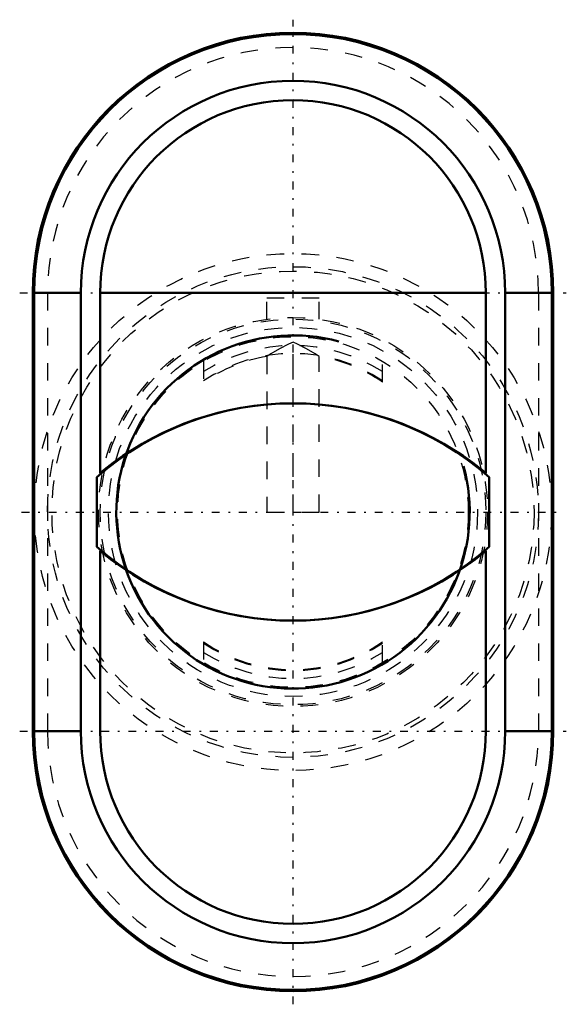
# Model space of a CAD drawing. Header units: millimetres. Extents: x -15.6 to 15.6, y -28.1 to 28.1.
import ezdxf

# ---------------------------------------------------------------- set-up
doc = ezdxf.new("R2010")
doc.units = ezdxf.units.MM
doc.linetypes.add('Center', pattern=[1.5, 0.45, -0.5, 0.05, -0.5])
doc.linetypes.add('Dashed', pattern=[2, 1, -1])
for name, color, linetype, lineweight in [('AM_0', 7, 'Continuous', 30), ('AM_10', 7, 'Continuous', 5), ('AM_3', 7, 'Dashed', 5), ('AM_7', 7, 'Center', 5)]:
    doc.layers.add(name, color=color, linetype=linetype, lineweight=lineweight)

msp = doc.modelspace()

# ---------------------------------------------------------------- linework, layer by layer
at = {"layer": 'AM_0', "color": 7, "linetype": 'Continuous', "lineweight": 50}
for p, q in [((-14.85, 12.5), (-14.85, -12.5)), ((-14.85, 12.5), (-12.106, 12.5)), ((-14.772, 12.5), (-14.772, -12.5)), ((-12.106, 12.5), (-12.106, -12.5)), ((-11, 2.223), (-11, 12.5)), ((-11, 12.5), (11, 12.5)), ((11, 12.5), (11, 2.223)), ((12.106, 12.5), (12.106, -12.5)), ((12.106, 12.5), (14.85, 12.5)), ((14.772, 12.5), (14.772, -12.5)), ((14.85, 12.5), (14.85, -12.5)), ((-11.2, -1.988), (-11.2, 1.988)), ((11.2, 1.988), (11.2, -1.988)), ((-11, -12.5), (-11, -2.223)), ((11, -2.223), (11, -12.5)), ((-14.85, -12.5), (-12.106, -12.5)), ((12.106, -12.5), (14.85, -12.5))]:
    msp.add_line(p, q, dxfattribs=at)
for points in [[(0, 6.2), (-0.33, 6.197), (-0.991, 6.171), (-1.655, 6.12), (-1.987, 6.085), (-2.318, 6.043), (-2.98, 5.94), (-3.639, 5.811), (-4.292, 5.656), (-4.939, 5.476), (-5.578, 5.27), (-5.894, 5.159), (-6.207, 5.041), (-6.825, 4.788), (-7.431, 4.512), (-8.024, 4.214), (-8.603, 3.894), (-9.166, 3.555), (-9.441, 3.377), (-9.712, 3.196), (-10.241, 2.819), (-10.752, 2.425), (-11, 2.223)], [(11, 2.223), (10.752, 2.425), (10.241, 2.819), (9.712, 3.196), (9.441, 3.377), (9.166, 3.555), (8.603, 3.894), (8.024, 4.214), (7.431, 4.512), (6.825, 4.788), (6.207, 5.041), (5.894, 5.159), (5.578, 5.27), (4.939, 5.476), (4.292, 5.656), (3.639, 5.811), (2.98, 5.94), (2.318, 6.043), (1.987, 6.085), (1.655, 6.12), (0.991, 6.171), (0.33, 6.197), (0, 6.2)]]:
    msp.add_lwpolyline(points, dxfattribs=at)
for centre, radius, start, end in [((0, 12.5), 14.85, 0, 180), ((0, 12.5), 14.772, 0, 180), ((0, 12.5), 12.106, 0, 180), ((0, 12.5), 11, 0, 180), ((0, -10.8), 16.999, 48.7868, 131.2132), ((0, 10.8), 16.999, 228.7868, 311.2132), ((0, 11), 17.2, 230.2429, 309.7571), ((0, -12.5), 14.85, 180, 0), ((0, -12.5), 14.772, 180, 0), ((0, -12.5), 12.106, 180, 0), ((0, -12.5), 11, 180, 0)]:
    msp.add_arc(centre, radius, start, end, dxfattribs=at)
at = {"layer": 'AM_10', "color": 7, "linetype": 'Continuous', "lineweight": 50}
msp.add_arc((0, 0), 10.08, 75, 15, dxfattribs=at)
at = {"layer": 'AM_3', "color": 6, "linetype": 'Dashed', "lineweight": 25}
for p, q in [((-14, 12.5), (-14, -12.5)), ((14, 12.5), (14, -12.5)), ((-1.5, 10.998), (-1.5, 12.2)), ((1.5, 12.2), (-1.5, 12.2)), ((1.5, 10.998), (1.5, 12.2)), ((0, 0), (0, 9.698)), ((-5.1, 8.602), (-5.1, 7.416)), ((-1.5, 8.874), (-1.5, 0)), ((1.5, 0), (1.5, 8.874)), ((5.1, 7.416), (5.1, 8.602)), ((-1.5, 0), (1.5, 0)), ((-5.1, -7.416), (-5.1, -8.602)), ((5.1, -8.602), (5.1, -7.416))]:
    msp.add_line(p, q, dxfattribs=at)
for points in [[(0, 9.698), (-0.259, 9.574), (-0.767, 9.31), (-1.259, 9.024), (-1.5, 8.874)], [(1.5, 8.874), (1.259, 9.024), (0.767, 9.31), (0.259, 9.574), (0, 9.698)]]:
    msp.add_lwpolyline(points, dxfattribs=at)
for radius in [14.75, 14, 13.75, 11.1, 11, 10.53, 10]:
    msp.add_circle((0, 0), radius, dxfattribs=at)
for centre, radius, start, end in [((0, 12.5), 14, 0, 180), ((0, 0), 9.5, 57.5311, 122.4689), ((0, 0), 9.05, 55.6993, 124.3007), ((0, 0), 9, 99.5941, 124.5181), ((0, 0), 9, 55.4819, 80.4059), ((0, 0), 9, 235.4819, 304.5181), ((0, 0), 9.05, 235.6993, 304.3007), ((0, 0), 9.5, 237.5311, 302.4689), ((0, -12.5), 14, 180, 0)]:
    msp.add_arc(centre, radius, start, end, dxfattribs=at)
at = {"layer": 'AM_7', "color": 4, "linetype": 'Center', "lineweight": 25}
for p, q in [((0, -28.093), (0, 28.093)), ((-15.592, 12.5), (15.592, 12.5)), ((-15.488, 0), (15.488, 0)), ((-15.592, -12.5), (15.592, -12.5))]:
    msp.add_line(p, q, dxfattribs=at)

doc.saveas('drawing.dxf')
